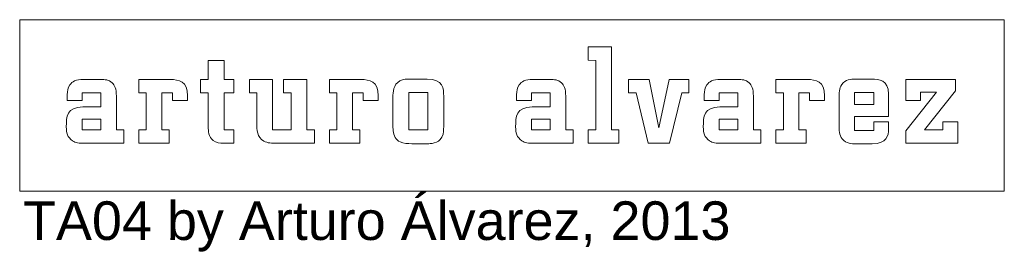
# Model space of a CAD drawing. Header units: millimetres. Extents: x -2387 to -702, y -1632 to 716.
# Tile 1 of 41: x -2387 to -1877, y -1533 to -1413. Entities that reach past the tile are written whole.
import ezdxf

# ---------------------------------------------------------------- set-up
doc = ezdxf.new("R2010")
doc.units = ezdxf.units.MM
doc.header["$MEASUREMENT"] = 0
doc.layers.add('TATI', color=7, linetype='Continuous')

msp = doc.modelspace()

# ---------------------------------------------------------------- linework, layer by layer
at = {"layer": 'TATI', "lineweight": 9}
for points, knots in [([(-2387.11, -1412.76), (-2387.11, -1412.76), (-1877.05, -1412.76), (-1877.05, -1412.76), (-1877.05, -1412.76), (-1877.05, -1412.76), (-1877.05, -1501.55), (-1877.05, -1501.55), (-1877.05, -1501.55), (-1877.05, -1501.55), (-2387.11, -1501.55), (-2387.11, -1501.55), (-2387.11, -1501.55), (-2387.11, -1501.55), (-2387.11, -1412.76), (-2387.11, -1412.76)], [0, 0, 0, 0, 0.2, 0.2, 0.2, 0.2, 0.4, 0.4, 0.4, 0.4, 0.6, 0.6, 0.6, 0.6, 1, 1, 1, 1]), ([(-2354.35, -1457.85), (-2354.35, -1457.85), (-2345.08, -1457.85), (-2345.08, -1457.85), (-2345.08, -1457.85), (-2345.08, -1457.85), (-2345.08, -1450.66), (-2345.08, -1450.66), (-2345.08, -1450.66), (-2345.08, -1450.66), (-2354.7, -1450.66), (-2354.7, -1450.66), (-2354.7, -1450.66), (-2354.7, -1450.66), (-2354.7, -1454.56), (-2354.7, -1454.56), (-2354.7, -1454.56), (-2354.7, -1454.56), (-2362.48, -1454.56), (-2362.48, -1454.56), (-2362.48, -1454.56), (-2362.48, -1454.56), (-2362.48, -1451.55), (-2362.48, -1451.55)], [0, 0, 0, 0, 0.142857, 0.142857, 0.142857, 0.142857, 0.285714, 0.285714, 0.285714, 0.285714, 0.428571, 0.428571, 0.428571, 0.428571, 0.571429, 0.571429, 0.571429, 0.571429, 0.714286, 0.714286, 0.714286, 0.714286, 1, 1, 1, 1])]:
    msp.add_open_spline(points, degree=3, knots=knots, dxfattribs=at)
for points in [[(-2092.64, -1433.74), (-2092.64, -1433.74), (-2092.64, -1426.81), (-2092.64, -1426.81)], [(-2092.64, -1426.81), (-2092.64, -1426.81), (-2080.55, -1426.81), (-2080.55, -1426.81)], [(-2080.55, -1426.81), (-2080.55, -1426.81), (-2080.55, -1469.82), (-2080.55, -1469.82)], [(-2289.41, -1433.84), (-2289.41, -1433.84), (-2281.22, -1433.84), (-2281.22, -1433.84)], [(-2289.41, -1443.72), (-2289.41, -1443.72), (-2289.41, -1433.84), (-2289.41, -1433.84)], [(-2281.22, -1433.84), (-2281.22, -1433.84), (-2281.22, -1443.72), (-2281.22, -1443.72)], [(-2088.67, -1433.88), (-2088.67, -1433.88), (-2092.64, -1433.74), (-2092.64, -1433.74)], [(-2088.67, -1469.82), (-2088.67, -1469.82), (-2088.67, -1433.88), (-2088.67, -1433.88)], [(-2362.48, -1451.55), (-2362.35, -1449.79), (-2362.19, -1448.01), (-2361.17, -1446.5)], [(-2361.17, -1446.5), (-2360.04, -1444.83), (-2357.94, -1443.65), (-2354.06, -1443.72)], [(-2354.06, -1443.72), (-2354.06, -1443.72), (-2345.23, -1443.72), (-2345.23, -1443.72)], [(-2345.23, -1443.72), (-2342.9, -1443.72), (-2341, -1443.75), (-2339.16, -1445.51)], [(-2339.16, -1445.51), (-2337.88, -1446.79), (-2337.02, -1448.44), (-2337.02, -1452.39)], [(-2325.41, -1450.66), (-2325.41, -1450.66), (-2325.41, -1443.72), (-2325.41, -1443.72)], [(-2325.41, -1443.72), (-2325.41, -1443.72), (-2309.2, -1443.72), (-2309.2, -1443.72)], [(-2309.2, -1443.72), (-2304.63, -1443.86), (-2300.09, -1444.53), (-2300.23, -1452.13)], [(-2293.38, -1450.66), (-2293.38, -1450.66), (-2293.38, -1443.72), (-2293.38, -1443.72)], [(-2293.38, -1443.72), (-2293.38, -1443.72), (-2289.41, -1443.72), (-2289.41, -1443.72)], [(-2281.22, -1443.72), (-2281.22, -1443.72), (-2276.21, -1443.72), (-2276.21, -1443.72)], [(-2276.21, -1443.72), (-2276.21, -1443.72), (-2276.21, -1450.66), (-2276.21, -1450.66)], [(-2268.13, -1450.66), (-2268.13, -1450.66), (-2268.13, -1443.72), (-2268.13, -1443.72)], [(-2268.13, -1443.72), (-2268.13, -1443.72), (-2256.1, -1443.72), (-2256.1, -1443.72)], [(-2256.1, -1443.72), (-2256.1, -1443.72), (-2256.1, -1469.82), (-2256.1, -1469.82)], [(-2250.38, -1450.66), (-2250.38, -1450.66), (-2250.38, -1443.72), (-2250.38, -1443.72)], [(-2250.38, -1443.72), (-2250.38, -1443.72), (-2238.36, -1443.72), (-2238.36, -1443.72)], [(-2238.36, -1443.72), (-2238.36, -1443.72), (-2238.36, -1469.82), (-2238.36, -1469.82)], [(-2226.63, -1450.66), (-2226.63, -1450.66), (-2226.63, -1443.72), (-2226.63, -1443.72)], [(-2226.63, -1443.72), (-2226.63, -1443.72), (-2210.42, -1443.72), (-2210.42, -1443.72)], [(-2210.42, -1443.72), (-2205.85, -1443.86), (-2201.31, -1444.53), (-2201.46, -1452.13)], [(-2193.75, -1452.83), (-2193.75, -1450.37), (-2193.71, -1446.34), (-2190.12, -1444.47)], [(-2190.12, -1444.47), (-2188.41, -1443.54), (-2186.54, -1443.51), (-2184.64, -1443.51)], [(-2184.64, -1443.51), (-2184.64, -1443.51), (-2176.01, -1443.51), (-2176.01, -1443.51)], [(-2176.01, -1443.51), (-2167.78, -1443.51), (-2167.46, -1448.54), (-2167.46, -1452.41)], [(-2129.71, -1451.55), (-2129.58, -1449.79), (-2129.42, -1448.01), (-2128.4, -1446.5)], [(-2128.4, -1446.5), (-2127.28, -1444.83), (-2125.18, -1443.65), (-2121.29, -1443.72)], [(-2121.29, -1443.72), (-2121.29, -1443.72), (-2112.46, -1443.72), (-2112.46, -1443.72)], [(-2112.46, -1443.72), (-2110.14, -1443.72), (-2108.23, -1443.75), (-2106.39, -1445.51)], [(-2106.39, -1445.51), (-2105.11, -1446.79), (-2104.25, -1448.44), (-2104.25, -1452.39)], [(-2071.66, -1450.66), (-2071.66, -1450.66), (-2071.66, -1443.72), (-2071.66, -1443.72)], [(-2071.66, -1443.72), (-2071.66, -1443.72), (-2060.96, -1443.72), (-2060.96, -1443.72)], [(-2060.96, -1443.72), (-2060.96, -1443.72), (-2055.99, -1468.7), (-2055.99, -1468.7)], [(-2055.99, -1468.7), (-2055.99, -1468.7), (-2050.63, -1443.72), (-2050.63, -1443.72)], [(-2050.63, -1443.72), (-2050.63, -1443.72), (-2040.43, -1443.72), (-2040.43, -1443.72)], [(-2040.43, -1443.72), (-2040.43, -1443.72), (-2040.43, -1450.66), (-2040.43, -1450.66)], [(-2032.48, -1451.55), (-2032.35, -1449.79), (-2032.2, -1448.01), (-2031.18, -1446.5)], [(-2031.18, -1446.5), (-2030.05, -1444.83), (-2027.95, -1443.65), (-2024.07, -1443.72)], [(-2024.07, -1443.72), (-2024.07, -1443.72), (-2015.23, -1443.72), (-2015.23, -1443.72)], [(-2015.23, -1443.72), (-2012.91, -1443.72), (-2011.01, -1443.75), (-2009.17, -1445.51)], [(-2009.17, -1445.51), (-2007.89, -1446.79), (-2007.03, -1448.44), (-2007.03, -1452.39)], [(-1995.42, -1450.66), (-1995.42, -1450.66), (-1995.42, -1443.72), (-1995.42, -1443.72)], [(-1995.42, -1443.72), (-1995.42, -1443.72), (-1979.2, -1443.72), (-1979.2, -1443.72)], [(-1979.2, -1443.72), (-1974.63, -1443.86), (-1970.09, -1444.53), (-1970.24, -1452.13)], [(-1962.67, -1453.25), (-1962.67, -1450.88), (-1962.61, -1448.37), (-1961.21, -1446.33)], [(-1961.21, -1446.33), (-1959.3, -1443.62), (-1956.76, -1443.59), (-1953.85, -1443.51)], [(-1953.85, -1443.51), (-1953.85, -1443.51), (-1945.7, -1443.51), (-1945.7, -1443.51)], [(-1945.7, -1443.51), (-1942.06, -1443.51), (-1937.08, -1443.81), (-1937.01, -1451.3)], [(-1928.05, -1454.56), (-1928.05, -1454.56), (-1928.05, -1443.72), (-1928.05, -1443.72)], [(-1928.05, -1443.72), (-1928.05, -1443.72), (-1902.38, -1443.72), (-1902.38, -1443.72)], [(-1902.38, -1443.72), (-1902.38, -1443.72), (-1902.38, -1449.56), (-1902.38, -1449.56)], [(-2337.02, -1452.39), (-2337.02, -1452.39), (-2337.02, -1469.82), (-2337.02, -1469.82)], [(-2321.51, -1450.66), (-2321.51, -1450.66), (-2325.41, -1450.66), (-2325.41, -1450.66)], [(-2321.51, -1469.82), (-2321.51, -1469.82), (-2321.51, -1450.66), (-2321.51, -1450.66)], [(-2307.94, -1450.66), (-2307.94, -1450.66), (-2313.46, -1450.66), (-2313.46, -1450.66)], [(-2313.46, -1450.66), (-2313.46, -1450.66), (-2313.46, -1469.82), (-2313.46, -1469.82)], [(-2307.94, -1454.56), (-2307.94, -1454.56), (-2307.94, -1450.66), (-2307.94, -1450.66)], [(-2300.23, -1452.13), (-2300.23, -1452.13), (-2300.23, -1454.56), (-2300.23, -1454.56)], [(-2289.41, -1450.66), (-2289.41, -1450.66), (-2293.38, -1450.66), (-2293.38, -1450.66)], [(-2289.41, -1468.22), (-2289.41, -1468.22), (-2289.41, -1450.66), (-2289.41, -1450.66)], [(-2276.21, -1450.66), (-2276.21, -1450.66), (-2281.22, -1450.66), (-2281.22, -1450.66)], [(-2281.22, -1450.66), (-2281.22, -1450.66), (-2281.22, -1469.82), (-2281.22, -1469.82)], [(-2264.3, -1450.66), (-2264.3, -1450.66), (-2268.13, -1450.66), (-2268.13, -1450.66)], [(-2264.3, -1466.35), (-2264.3, -1466.35), (-2264.3, -1450.66), (-2264.3, -1450.66)], [(-2246.48, -1450.66), (-2246.48, -1450.66), (-2250.38, -1450.66), (-2250.38, -1450.66)], [(-2246.48, -1469.82), (-2246.48, -1469.82), (-2246.48, -1450.66), (-2246.48, -1450.66)], [(-2222.74, -1450.66), (-2222.74, -1450.66), (-2226.63, -1450.66), (-2226.63, -1450.66)], [(-2222.74, -1469.82), (-2222.74, -1469.82), (-2222.74, -1450.66), (-2222.74, -1450.66)], [(-2209.16, -1450.66), (-2209.16, -1450.66), (-2214.68, -1450.66), (-2214.68, -1450.66)], [(-2214.68, -1450.66), (-2214.68, -1450.66), (-2214.68, -1469.82), (-2214.68, -1469.82)], [(-2209.16, -1454.56), (-2209.16, -1454.56), (-2209.16, -1450.66), (-2209.16, -1450.66)], [(-2201.46, -1452.13), (-2201.46, -1452.13), (-2201.46, -1454.56), (-2201.46, -1454.56)], [(-2193.75, -1468.64), (-2193.75, -1468.64), (-2193.75, -1452.83), (-2193.75, -1452.83)], [(-2175.66, -1450.46), (-2175.66, -1450.46), (-2185.56, -1450.46), (-2185.56, -1450.46)], [(-2185.56, -1450.46), (-2185.56, -1450.46), (-2185.56, -1469.82), (-2185.56, -1469.82)], [(-2175.66, -1469.82), (-2175.66, -1469.82), (-2175.66, -1450.46), (-2175.66, -1450.46)], [(-2167.46, -1452.41), (-2167.46, -1452.41), (-2167.46, -1466.82), (-2167.46, -1466.82)], [(-2129.71, -1454.56), (-2129.71, -1454.56), (-2129.71, -1451.55), (-2129.71, -1451.55)], [(-2112.31, -1450.66), (-2112.31, -1450.66), (-2121.93, -1450.66), (-2121.93, -1450.66)], [(-2121.93, -1450.66), (-2121.93, -1450.66), (-2121.93, -1454.56), (-2121.93, -1454.56)], [(-2112.31, -1457.85), (-2112.31, -1457.85), (-2112.31, -1450.66), (-2112.31, -1450.66)], [(-2104.25, -1452.39), (-2104.25, -1452.39), (-2104.25, -1469.82), (-2104.25, -1469.82)], [(-2067.75, -1450.66), (-2067.75, -1450.66), (-2071.66, -1450.66), (-2071.66, -1450.66)], [(-2061.62, -1476.76), (-2061.62, -1476.76), (-2067.75, -1450.66), (-2067.75, -1450.66)], [(-2044.13, -1450.66), (-2044.13, -1450.66), (-2050.47, -1476.76), (-2050.47, -1476.76)], [(-2040.43, -1450.66), (-2040.43, -1450.66), (-2044.13, -1450.66), (-2044.13, -1450.66)], [(-2032.48, -1454.56), (-2032.48, -1454.56), (-2032.48, -1451.55), (-2032.48, -1451.55)], [(-2015.08, -1450.66), (-2015.08, -1450.66), (-2024.71, -1450.66), (-2024.71, -1450.66)], [(-2024.71, -1450.66), (-2024.71, -1450.66), (-2024.71, -1454.56), (-2024.71, -1454.56)], [(-2015.08, -1457.85), (-2015.08, -1457.85), (-2015.08, -1450.66), (-2015.08, -1450.66)], [(-2007.03, -1452.39), (-2007.03, -1452.39), (-2007.03, -1469.82), (-2007.03, -1469.82)], [(-1991.52, -1450.66), (-1991.52, -1450.66), (-1995.42, -1450.66), (-1995.42, -1450.66)], [(-1991.52, -1469.82), (-1991.52, -1469.82), (-1991.52, -1450.66), (-1991.52, -1450.66)], [(-1977.95, -1450.66), (-1977.95, -1450.66), (-1983.46, -1450.66), (-1983.46, -1450.66)], [(-1983.46, -1450.66), (-1983.46, -1450.66), (-1983.46, -1469.82), (-1983.46, -1469.82)], [(-1977.95, -1454.56), (-1977.95, -1454.56), (-1977.95, -1450.66), (-1977.95, -1450.66)], [(-1970.24, -1452.13), (-1970.24, -1452.13), (-1970.24, -1454.56), (-1970.24, -1454.56)], [(-1962.67, -1467.31), (-1962.67, -1467.31), (-1962.67, -1453.25), (-1962.67, -1453.25)], [(-1944.72, -1450.39), (-1944.72, -1450.39), (-1954.69, -1450.39), (-1954.69, -1450.39)], [(-1954.69, -1450.39), (-1954.69, -1450.39), (-1954.69, -1456.67), (-1954.69, -1456.67)], [(-1944.72, -1456.67), (-1944.72, -1456.67), (-1944.72, -1450.39), (-1944.72, -1450.39)], [(-1937.01, -1451.3), (-1937.01, -1451.3), (-1937.01, -1462.84), (-1937.01, -1462.84)], [(-1928.05, -1470.37), (-1928.05, -1470.37), (-1912.19, -1450.25), (-1912.19, -1450.25)], [(-1912.19, -1450.25), (-1912.19, -1450.25), (-1920.41, -1450.25), (-1920.41, -1450.25)], [(-1920.41, -1450.25), (-1920.41, -1450.25), (-1920.41, -1454.56), (-1920.41, -1454.56)], [(-1902.38, -1449.56), (-1902.38, -1449.56), (-1918.37, -1469.82), (-1918.37, -1469.82)], [(-2362.96, -1468.28), (-2362.96, -1462.75), (-2362.72, -1458.21), (-2354.35, -1457.85)], [(-2300.23, -1454.56), (-2300.23, -1454.56), (-2307.94, -1454.56), (-2307.94, -1454.56)], [(-2201.46, -1454.56), (-2201.46, -1454.56), (-2209.16, -1454.56), (-2209.16, -1454.56)], [(-2130.19, -1468.28), (-2130.19, -1462.75), (-2129.95, -1458.21), (-2121.58, -1457.85)], [(-2121.93, -1454.56), (-2121.93, -1454.56), (-2129.71, -1454.56), (-2129.71, -1454.56)], [(-2121.58, -1457.85), (-2121.58, -1457.85), (-2112.31, -1457.85), (-2112.31, -1457.85)], [(-2032.97, -1468.28), (-2032.97, -1462.75), (-2032.73, -1458.21), (-2024.36, -1457.85)], [(-2024.71, -1454.56), (-2024.71, -1454.56), (-2032.48, -1454.56), (-2032.48, -1454.56)], [(-2024.36, -1457.85), (-2024.36, -1457.85), (-2015.08, -1457.85), (-2015.08, -1457.85)], [(-1970.24, -1454.56), (-1970.24, -1454.56), (-1977.95, -1454.56), (-1977.95, -1454.56)], [(-1954.69, -1456.67), (-1954.69, -1456.67), (-1944.72, -1456.67), (-1944.72, -1456.67)], [(-1920.41, -1454.56), (-1920.41, -1454.56), (-1928.05, -1454.56), (-1928.05, -1454.56)], [(-1937.01, -1462.84), (-1937.01, -1462.84), (-1954.69, -1462.84), (-1954.69, -1462.84)], [(-1954.69, -1462.84), (-1954.69, -1462.84), (-1954.69, -1470.12), (-1954.69, -1470.12)], [(-2359.79, -1475.44), (-2362.4, -1473.73), (-2362.96, -1471.26), (-2362.96, -1468.28)], [(-2345.08, -1464.3), (-2345.08, -1464.3), (-2354.7, -1464.3), (-2354.7, -1464.3)], [(-2354.7, -1464.3), (-2354.7, -1464.3), (-2354.7, -1469.82), (-2354.7, -1469.82)], [(-2345.08, -1469.82), (-2345.08, -1469.82), (-2345.08, -1464.3), (-2345.08, -1464.3)], [(-2286.89, -1475.29), (-2289.37, -1473.41), (-2289.41, -1470.34), (-2289.41, -1468.22)], [(-2260.69, -1475.59), (-2264.11, -1473.51), (-2264.23, -1469.92), (-2264.3, -1466.35)], [(-2193.65, -1470.36), (-2193.72, -1469.73), (-2193.73, -1469.13), (-2193.75, -1468.64)], [(-2167.46, -1466.82), (-2167.46, -1468.5), (-2167.41, -1470.35), (-2167.82, -1472)], [(-2127.02, -1475.44), (-2129.63, -1473.73), (-2130.19, -1471.26), (-2130.19, -1468.28)], [(-2112.31, -1464.3), (-2112.31, -1464.3), (-2121.93, -1464.3), (-2121.93, -1464.3)], [(-2121.93, -1464.3), (-2121.93, -1464.3), (-2121.93, -1469.82), (-2121.93, -1469.82)], [(-2112.31, -1469.82), (-2112.31, -1469.82), (-2112.31, -1464.3), (-2112.31, -1464.3)], [(-2029.79, -1475.44), (-2032.4, -1473.73), (-2032.97, -1471.26), (-2032.97, -1468.28)], [(-2015.08, -1464.3), (-2015.08, -1464.3), (-2024.71, -1464.3), (-2024.71, -1464.3)], [(-2024.71, -1464.3), (-2024.71, -1464.3), (-2024.71, -1469.82), (-2024.71, -1469.82)], [(-2015.08, -1469.82), (-2015.08, -1469.82), (-2015.08, -1464.3), (-2015.08, -1464.3)], [(-1960.98, -1474.53), (-1962.74, -1472.43), (-1962.58, -1469.89), (-1962.67, -1467.31)], [(-1944.72, -1470.12), (-1944.72, -1470.12), (-1944.72, -1465.66), (-1944.72, -1465.66)], [(-1944.72, -1465.66), (-1944.72, -1465.66), (-1937.01, -1465.66), (-1937.01, -1465.66)], [(-1937.01, -1465.66), (-1937.01, -1465.66), (-1937.01, -1469.54), (-1937.01, -1469.54)], [(-1908.91, -1469.82), (-1908.91, -1469.82), (-1908.91, -1465.66), (-1908.91, -1465.66)], [(-1908.91, -1465.66), (-1908.91, -1465.66), (-1901.2, -1465.66), (-1901.2, -1465.66)], [(-1901.2, -1465.66), (-1901.2, -1465.66), (-1901.2, -1476.76), (-1901.2, -1476.76)], [(-2354.7, -1469.82), (-2354.7, -1469.82), (-2345.08, -1469.82), (-2345.08, -1469.82)], [(-2337.02, -1469.82), (-2337.02, -1469.82), (-2333.19, -1469.82), (-2333.19, -1469.82)], [(-2333.19, -1469.82), (-2333.19, -1469.82), (-2333.19, -1476.76), (-2333.19, -1476.76)], [(-2325.41, -1476.76), (-2325.41, -1476.76), (-2325.41, -1469.82), (-2325.41, -1469.82)], [(-2325.41, -1469.82), (-2325.41, -1469.82), (-2321.51, -1469.82), (-2321.51, -1469.82)], [(-2313.46, -1469.82), (-2313.46, -1469.82), (-2309.63, -1469.82), (-2309.63, -1469.82)], [(-2309.63, -1469.82), (-2309.63, -1469.82), (-2309.63, -1476.76), (-2309.63, -1476.76)], [(-2281.22, -1469.82), (-2281.22, -1469.82), (-2276.21, -1469.82), (-2276.21, -1469.82)], [(-2276.21, -1469.82), (-2276.21, -1469.82), (-2276.21, -1476.76), (-2276.21, -1476.76)], [(-2256.1, -1469.82), (-2256.1, -1469.82), (-2246.48, -1469.82), (-2246.48, -1469.82)], [(-2238.36, -1469.82), (-2238.36, -1469.82), (-2234.39, -1469.82), (-2234.39, -1469.82)], [(-2234.39, -1469.82), (-2234.39, -1469.82), (-2234.39, -1476.76), (-2234.39, -1476.76)], [(-2226.63, -1476.76), (-2226.63, -1476.76), (-2226.63, -1469.82), (-2226.63, -1469.82)], [(-2226.63, -1469.82), (-2226.63, -1469.82), (-2222.74, -1469.82), (-2222.74, -1469.82)], [(-2214.68, -1469.82), (-2214.68, -1469.82), (-2210.85, -1469.82), (-2210.85, -1469.82)], [(-2210.85, -1469.82), (-2210.85, -1469.82), (-2210.85, -1476.76), (-2210.85, -1476.76)], [(-2190.05, -1476.09), (-2192.38, -1474.88), (-2193.37, -1472.82), (-2193.65, -1470.36)], [(-2185.56, -1469.82), (-2185.56, -1469.82), (-2175.66, -1469.82), (-2175.66, -1469.82)], [(-2167.82, -1472), (-2169.09, -1476.69), (-2173.24, -1476.9), (-2175.24, -1476.97)], [(-2121.93, -1469.82), (-2121.93, -1469.82), (-2112.31, -1469.82), (-2112.31, -1469.82)], [(-2104.25, -1469.82), (-2104.25, -1469.82), (-2100.43, -1469.82), (-2100.43, -1469.82)], [(-2100.43, -1469.82), (-2100.43, -1469.82), (-2100.43, -1476.76), (-2100.43, -1476.76)], [(-2092.64, -1469.82), (-2092.64, -1469.82), (-2088.67, -1469.82), (-2088.67, -1469.82)], [(-2092.64, -1476.76), (-2092.64, -1476.76), (-2092.64, -1469.82), (-2092.64, -1469.82)], [(-2080.55, -1469.82), (-2080.55, -1469.82), (-2076.72, -1469.82), (-2076.72, -1469.82)], [(-2076.72, -1469.82), (-2076.72, -1469.82), (-2076.72, -1476.76), (-2076.72, -1476.76)], [(-2024.71, -1469.82), (-2024.71, -1469.82), (-2015.08, -1469.82), (-2015.08, -1469.82)], [(-2007.03, -1469.82), (-2007.03, -1469.82), (-2003.2, -1469.82), (-2003.2, -1469.82)], [(-2003.2, -1469.82), (-2003.2, -1469.82), (-2003.2, -1476.76), (-2003.2, -1476.76)], [(-1995.42, -1476.76), (-1995.42, -1476.76), (-1995.42, -1469.82), (-1995.42, -1469.82)], [(-1995.42, -1469.82), (-1995.42, -1469.82), (-1991.52, -1469.82), (-1991.52, -1469.82)], [(-1983.46, -1469.82), (-1983.46, -1469.82), (-1979.63, -1469.82), (-1979.63, -1469.82)], [(-1979.63, -1469.82), (-1979.63, -1469.82), (-1979.63, -1476.76), (-1979.63, -1476.76)], [(-1954.69, -1470.12), (-1954.69, -1470.12), (-1944.72, -1470.12), (-1944.72, -1470.12)], [(-1937.01, -1469.54), (-1937.15, -1472.55), (-1937.71, -1477.04), (-1945.42, -1476.97)], [(-1928.05, -1476.76), (-1928.05, -1476.76), (-1928.05, -1470.37), (-1928.05, -1470.37)], [(-1918.37, -1469.82), (-1918.37, -1469.82), (-1908.91, -1469.82), (-1908.91, -1469.82)], [(-2352.6, -1476.76), (-2356.92, -1476.76), (-2358, -1476.63), (-2359.79, -1475.44)], [(-2333.19, -1476.76), (-2333.19, -1476.76), (-2352.6, -1476.76), (-2352.6, -1476.76)], [(-2309.63, -1476.76), (-2309.63, -1476.76), (-2325.41, -1476.76), (-2325.41, -1476.76)], [(-2281.36, -1476.76), (-2283.38, -1476.69), (-2285.22, -1476.6), (-2286.89, -1475.29)], [(-2276.21, -1476.76), (-2276.21, -1476.76), (-2281.36, -1476.76), (-2281.36, -1476.76)], [(-2254.22, -1476.76), (-2256.52, -1476.67), (-2258.64, -1476.79), (-2260.69, -1475.59)], [(-2234.39, -1476.76), (-2234.39, -1476.76), (-2254.22, -1476.76), (-2254.22, -1476.76)], [(-2210.85, -1476.76), (-2210.85, -1476.76), (-2226.63, -1476.76), (-2226.63, -1476.76)], [(-2184.02, -1476.97), (-2186.03, -1476.97), (-2188.18, -1476.99), (-2190.05, -1476.09)], [(-2175.24, -1476.97), (-2175.24, -1476.97), (-2184.02, -1476.97), (-2184.02, -1476.97)], [(-2119.83, -1476.76), (-2124.15, -1476.76), (-2125.24, -1476.63), (-2127.02, -1475.44)], [(-2100.43, -1476.76), (-2100.43, -1476.76), (-2119.83, -1476.76), (-2119.83, -1476.76)], [(-2076.72, -1476.76), (-2076.72, -1476.76), (-2092.64, -1476.76), (-2092.64, -1476.76)], [(-2050.47, -1476.76), (-2050.47, -1476.76), (-2061.62, -1476.76), (-2061.62, -1476.76)], [(-2022.61, -1476.76), (-2026.92, -1476.76), (-2028.01, -1476.63), (-2029.79, -1475.44)], [(-2003.2, -1476.76), (-2003.2, -1476.76), (-2022.61, -1476.76), (-2022.61, -1476.76)], [(-1979.63, -1476.76), (-1979.63, -1476.76), (-1995.42, -1476.76), (-1995.42, -1476.76)], [(-1954.18, -1476.97), (-1955.99, -1477.04), (-1958.89, -1477.06), (-1960.98, -1474.53)], [(-1945.42, -1476.97), (-1945.42, -1476.97), (-1954.18, -1476.97), (-1954.18, -1476.97)], [(-1901.2, -1476.76), (-1901.2, -1476.76), (-1928.05, -1476.76), (-1928.05, -1476.76)]]:
    msp.add_open_spline(points, degree=3, dxfattribs=at)

# ---------------------------------------------------------------- texts
at = {"layer": 'TATI', "insert": (-2385.38, -1506.84), "char_height": 20, "width": 508.7461, "attachment_point": 1}
msp.add_mtext('\\fArial;TA04 by Arturo Álvarez, 2013', dxfattribs=at)

doc.saveas('drawing.dxf')
